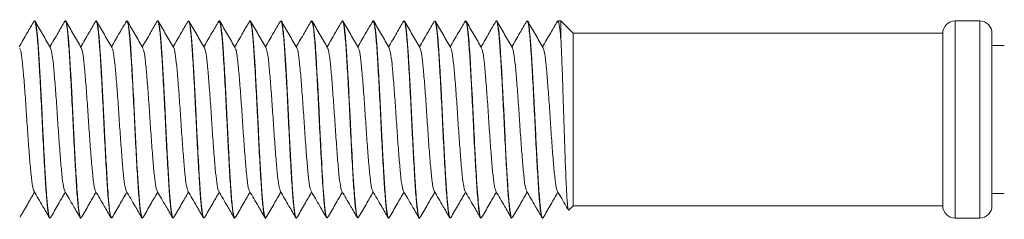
# Model space of a CAD drawing. Header units: millimetres. Extents: x 22 to 184, y 95 to 111.
# Tile 4 of 6: x 62 to 102, y 99 to 107. Entities that reach past the tile are written whole.
import ezdxf

# ---------------------------------------------------------------- set-up
doc = ezdxf.new("R2010")
doc.units = ezdxf.units.MM

msp = doc.modelspace()

# ---------------------------------------------------------------- linework, layer by layer
at = {"color": 7, "linetype": 'Continuous', "lineweight": 15}
for p, q in [((62.424, 107.277), (62.414, 107.277)), ((63.674, 107.277), (63.664, 107.277)), ((64.924, 107.277), (64.914, 107.277)), ((66.174, 107.277), (66.164, 107.277)), ((67.424, 107.277), (67.414, 107.277)), ((68.674, 107.277), (68.664, 107.277)), ((69.924, 107.277), (69.914, 107.277)), ((71.174, 107.277), (71.164, 107.277)), ((72.424, 107.277), (72.414, 107.277)), ((73.674, 107.277), (73.664, 107.277)), ((74.924, 107.277), (74.914, 107.277)), ((76.174, 107.277), (76.164, 107.277)), ((77.424, 107.277), (77.414, 107.277)), ((78.674, 107.277), (78.664, 107.277)), ((79.924, 107.277), (79.914, 107.277)), ((81.174, 107.277), (81.164, 107.277)), ((82.424, 107.277), (82.414, 107.277)), ((83.789, 107.277), (83.664, 107.277)), ((84.289, 106.777), (83.789, 107.277)), ((83.789, 107.277), (83.789, 106.522)), ((100.789, 107.277), (99.789, 107.277)), ((99.289, 106.777), (84.289, 106.777)), ((84.289, 99.777), (84.289, 106.777)), ((99.289, 106.777), (99.289, 99.777)), ((101.289, 106.777), (101.289, 99.777)), ((101.789, 106.277), (101.289, 106.277)), ((101.289, 100.277), (101.789, 100.277)), ((84.106, 99.605), (84.099, 99.593)), ((84.112, 99.6), (84.289, 99.777)), ((84.289, 99.777), (99.289, 99.777)), ((63.039, 99.277), (63.049, 99.277)), ((64.289, 99.277), (64.299, 99.277)), ((64.316, 99.298), (64.312, 99.286)), ((65.539, 99.277), (65.549, 99.277)), ((65.567, 99.322), (65.554, 99.278)), ((66.789, 99.277), (66.799, 99.277)), ((66.816, 99.298), (66.808, 99.281)), ((68.039, 99.277), (68.049, 99.277)), ((69.289, 99.277), (69.299, 99.277)), ((70.539, 99.277), (70.549, 99.277)), ((70.567, 99.295), (70.564, 99.288)), ((71.789, 99.277), (71.799, 99.277)), ((73.039, 99.277), (73.049, 99.277)), ((74.289, 99.277), (74.299, 99.277)), ((74.316, 99.296), (74.31, 99.283)), ((75.539, 99.277), (75.549, 99.277)), ((75.566, 99.295), (75.564, 99.289)), ((76.789, 99.277), (76.799, 99.277)), ((76.816, 99.296), (76.808, 99.281)), ((78.039, 99.277), (78.049, 99.277)), ((79.289, 99.277), (79.299, 99.277)), ((80.539, 99.277), (80.549, 99.277)), ((80.566, 99.296), (80.559, 99.283)), ((81.789, 99.277), (81.799, 99.277)), ((81.816, 99.294), (81.813, 99.287)), ((83.039, 99.277), (83.049, 99.277)), ((83.066, 99.295), (83.057, 99.281)), ((99.789, 99.277), (100.789, 99.277))]:
    msp.add_line(p, q, dxfattribs=at)
at = {"color": 8, "linetype": 'Continuous', "lineweight": 15}
for p, q in [((99.789, 107.277), (99.789, 99.277)), ((100.789, 99.277), (100.789, 107.277))]:
    msp.add_line(p, q, dxfattribs=at)
at = {"color": 7, "linetype": 'Continuous', "lineweight": 15, "flags": 128}
for points in [[(66.799, 99.281), (66.789, 99.282), (66.776, 99.306), (66.756, 99.374), (66.731, 99.508), (66.711, 99.657), (66.653, 100.296), (66.627, 100.694), (66.612, 100.924), (66.605, 101.049), (66.601, 101.114), (66.599, 101.147), (66.598, 101.164), (66.598, 101.169), (66.597, 101.171), (66.597, 101.172), (66.597, 101.172), (66.597, 101.173), (66.597, 101.173), (66.597, 101.173), (66.597, 101.173), (66.597, 101.173), (66.597, 101.173), (66.597, 101.173), (66.597, 101.176), (66.597, 101.182), (66.596, 101.2), (66.592, 101.264), (66.578, 101.509), (66.564, 101.765), (66.547, 102.076), (66.535, 102.29), (66.507, 102.852), (66.48, 103.403), (66.466, 103.689), (66.455, 103.924), (66.446, 104.11), (66.43, 104.413), (66.401, 104.936), (66.379, 105.324), (66.362, 105.601), (66.344, 105.888), (66.326, 106.165), (66.311, 106.375), (66.299, 106.519), (66.283, 106.701), (66.26, 106.912), (66.238, 107.073), (66.227, 107.135), (66.221, 107.164), (66.215, 107.19), (66.189, 107.265), (66.174, 107.27)], [(74.299, 99.281), (74.292, 99.28), (74.28, 99.296), (74.267, 99.332), (74.251, 99.394), (74.234, 99.49), (74.195, 99.802), (74.186, 99.893), (74.179, 99.968), (74.175, 100.024), (74.163, 100.163), (74.152, 100.313), (74.141, 100.471), (74.13, 100.64), (74.119, 100.817), (74.112, 100.925), (74.1, 101.123), (74.089, 101.311), (74.076, 101.546), (74.06, 101.832), (74.036, 102.273), (74.017, 102.654), (74.001, 102.967), (73.992, 103.157), (73.983, 103.347), (73.974, 103.537), (73.968, 103.672), (73.958, 103.864), (73.945, 104.111), (73.916, 104.675), (73.886, 105.209), (73.867, 105.519), (73.848, 105.828), (73.829, 106.128), (73.819, 106.261), (73.809, 106.399), (73.798, 106.539), (73.785, 106.677), (73.771, 106.811), (73.746, 107.017), (73.728, 107.13), (73.716, 107.185), (73.713, 107.197), (73.712, 107.2), (73.712, 107.202), (73.712, 107.202), (73.712, 107.202), (73.712, 107.202), (73.712, 107.202), (73.712, 107.202), (73.712, 107.202), (73.712, 107.202), (73.712, 107.202), (73.683, 107.273), (73.674, 107.27)], [(75.549, 99.309), (75.508, 99.366), (75.478, 99.531), (75.448, 99.777), (75.43, 99.966), (75.411, 100.197), (75.391, 100.474), (75.382, 100.617), (75.371, 100.78), (75.36, 100.965), (75.347, 101.174), (75.334, 101.407), (75.308, 101.86), (75.29, 102.203), (75.279, 102.423), (75.275, 102.484), (75.274, 102.502), (75.274, 102.509), (75.274, 102.511), (75.274, 102.511), (75.274, 102.512), (75.274, 102.512), (75.274, 102.512), (75.274, 102.512), (75.274, 102.512), (75.274, 102.512), (75.26, 102.796), (75.246, 103.082), (75.232, 103.369), (75.218, 103.656), (75.198, 104.054), (75.181, 104.382), (75.159, 104.788), (75.141, 105.122), (75.125, 105.398), (75.111, 105.619), (75.101, 105.792), (75.1, 105.807), (75.098, 105.833), (75.092, 105.919), (75.087, 106), (75.081, 106.097), (75.073, 106.209), (75.067, 106.299), (75.06, 106.39), (75.052, 106.48), (75.045, 106.57), (75.039, 106.639), (75.026, 106.762), (75.015, 106.865), (75.002, 106.976), (74.985, 107.086), (74.953, 107.233), (74.927, 107.276), (74.924, 107.274)], [(80.549, 99.281), (80.541, 99.28), (80.529, 99.297), (80.516, 99.335), (80.5, 99.398), (80.483, 99.496), (80.445, 99.807), (80.436, 99.899), (80.429, 99.976), (80.424, 100.035), (80.412, 100.175), (80.401, 100.325), (80.39, 100.485), (80.379, 100.654), (80.368, 100.831), (80.362, 100.937), (80.35, 101.136), (80.338, 101.324), (80.325, 101.561), (80.309, 101.85), (80.297, 102.076), (80.285, 102.289), (80.275, 102.488), (80.266, 102.671), (80.258, 102.837), (80.25, 102.986), (80.228, 103.449), (80.211, 103.794), (80.2, 104.02), (80.197, 104.089), (80.195, 104.115), (80.195, 104.124), (80.195, 104.127), (80.195, 104.128), (80.194, 104.129), (80.194, 104.129), (80.194, 104.129), (80.194, 104.129), (80.194, 104.129), (80.194, 104.129), (80.194, 104.129), (80.165, 104.693), (80.135, 105.225), (80.117, 105.525), (80.098, 105.833), (80.078, 106.141), (80.069, 106.273), (80.058, 106.41), (80.047, 106.549), (80.034, 106.687), (80.02, 106.82), (79.996, 107.018), (79.978, 107.129), (79.966, 107.185), (79.963, 107.199), (79.961, 107.203), (79.961, 107.205), (79.961, 107.205), (79.961, 107.206), (79.961, 107.206), (79.961, 107.206), (79.961, 107.206), (79.961, 107.206), (79.961, 107.206), (79.961, 107.206), (79.961, 107.206), (79.932, 107.273), (79.924, 107.271)], [(81.799, 99.283), (81.79, 99.281), (81.774, 99.31), (81.762, 99.346), (81.76, 99.356), (81.758, 99.364), (81.757, 99.37), (81.737, 99.472), (81.717, 99.612), (81.697, 99.786), (81.679, 99.97), (81.66, 100.202), (81.64, 100.488), (81.631, 100.63), (81.62, 100.794), (81.609, 100.98), (81.596, 101.189), (81.583, 101.424), (81.558, 101.862), (81.54, 102.2), (81.528, 102.425), (81.525, 102.493), (81.524, 102.518), (81.523, 102.525), (81.523, 102.528), (81.523, 102.53), (81.523, 102.53), (81.523, 102.53), (81.523, 102.53), (81.523, 102.53), (81.523, 102.53), (81.523, 102.53), (81.523, 102.53), (81.509, 102.814), (81.495, 103.101), (81.481, 103.388), (81.467, 103.674), (81.448, 104.067), (81.431, 104.397), (81.408, 104.805), (81.384, 105.234), (81.365, 105.564), (81.35, 105.806), (81.34, 105.951), (81.331, 106.089), (81.322, 106.222), (81.317, 106.29), (81.311, 106.374), (81.303, 106.472), (81.294, 106.58), (81.292, 106.603), (81.288, 106.642), (81.276, 106.763), (81.265, 106.866), (81.251, 106.98), (81.234, 107.092), (81.202, 107.235), (81.176, 107.277), (81.174, 107.276)]]:
    msp.add_lwpolyline(points, dxfattribs=at)
at = {"color": 7, "linetype": 'Continuous', "lineweight": 15}
for centre, start, end in [((99.789, 106.777), 90, 180), ((100.789, 106.777), 0, 90), ((99.789, 99.777), 180, 270), ((100.789, 99.777), 270, 0)]:
    msp.add_arc(centre, 0.5, start, end, dxfattribs=at)
for points, knots in [([(62.398, 107.262), (62.306, 107.105), (62.105, 106.758), (61.904, 106.411), (61.794, 106.222)], [0, 0, 0, 0, 0.453198, 1, 1, 1, 1]), ([(62.414, 107.269), (62.415, 107.271), (62.436, 107.331), (62.476, 107.109), (62.539, 106.588), (62.596, 105.722), (62.659, 104.646), (62.719, 103.441), (62.777, 102.221), (62.841, 101.102), (62.898, 100.171), (62.96, 99.55), (63.007, 99.258), (63.033, 99.305), (63.039, 99.315)], [0, 0, 0, 0, 0.004553, 0.100861, 0.198274, 0.29354, 0.39084, 0.487413, 0.583148, 0.680695, 0.776133, 0.873082, 0.97012, 1, 1, 1, 1]), ([(63.049, 99.279), (63.048, 99.278), (63.041, 99.272), (63.031, 99.292), (63.014, 99.338), (62.993, 99.428), (62.969, 99.587), (62.947, 99.781), (62.93, 99.958), (62.914, 100.149), (62.898, 100.375), (62.881, 100.624), (62.866, 100.86), (62.851, 101.107), (62.826, 101.528), (62.797, 102.077), (62.768, 102.632), (62.75, 102.991), (62.737, 103.26), (62.72, 103.623), (62.695, 104.125), (62.664, 104.711), (62.632, 105.269), (62.603, 105.764), (62.576, 106.169), (62.554, 106.471), (62.531, 106.726), (62.508, 106.938), (62.484, 107.098), (62.464, 107.196), (62.447, 107.252), (62.433, 107.28), (62.426, 107.274), (62.424, 107.272)], [0, 0, 0, 0, 0.003083, 0.033476, 0.053723, 0.08664, 0.131401, 0.166395, 0.189462, 0.210686, 0.244169, 0.271606, 0.292911, 0.316612, 0.34394, 0.409545, 0.457203, 0.478989, 0.495639, 0.521424, 0.565612, 0.616425, 0.666651, 0.712686, 0.758719, 0.797429, 0.824422, 0.867475, 0.906273, 0.933965, 0.961403, 0.991488, 1, 1, 1, 1]), ([(63.067, 106.183), (62.962, 106.362), (62.754, 106.721), (62.545, 107.081), (62.441, 107.261)], [0, 0, 0, 0, 0.499776, 1, 1, 1, 1]), ([(63.648, 107.262), (63.556, 107.105), (63.355, 106.758), (63.154, 106.411), (63.044, 106.222)], [0, 0, 0, 0, 0.453198, 1, 1, 1, 1]), ([(63.664, 107.238), (63.67, 107.249), (63.696, 107.295), (63.744, 107.002), (63.805, 106.379), (63.862, 105.447), (63.926, 104.328), (63.984, 103.107), (64.044, 101.902), (64.107, 100.828), (64.164, 99.963), (64.227, 99.443), (64.267, 99.222), (64.288, 99.282), (64.289, 99.284)], [0, 0, 0, 0, 0.0303022, 0.1273498, 0.2242874, 0.3197324, 0.4172807, 0.513004, 0.6095898, 0.7068828, 0.8021496, 0.8995678, 0.9958607, 1, 1, 1, 1]), ([(64.299, 99.288), (64.294, 99.286), (64.284, 99.282), (64.269, 99.321), (64.252, 99.384), (64.233, 99.492), (64.207, 99.686), (64.181, 99.941), (64.157, 100.244), (64.135, 100.562), (64.109, 100.964), (64.079, 101.478), (64.048, 102.04), (64.019, 102.612), (63.997, 103.05), (63.982, 103.356), (63.974, 103.542), (63.965, 103.724), (63.954, 103.937), (63.937, 104.269), (63.915, 104.695), (63.892, 105.109), (63.873, 105.422), (63.857, 105.69), (63.84, 105.97), (63.818, 106.293), (63.791, 106.623), (63.752, 107.005), (63.711, 107.243), (63.683, 107.268), (63.674, 107.277)], [0, 0, 0, 0, 0.025614, 0.04805, 0.072691, 0.106339, 0.14107, 0.194617, 0.227029, 0.258813, 0.304159, 0.351026, 0.401663, 0.448502, 0.491206, 0.506411, 0.521616, 0.535612, 0.54997, 0.572964, 0.616582, 0.655976, 0.681392, 0.70325, 0.733615, 0.767573, 0.812466, 0.861388, 0.95397, 1, 1, 1, 1]), ([(64.317, 106.183), (64.212, 106.362), (64.004, 106.721), (63.795, 107.081), (63.691, 107.261)], [0, 0, 0, 0, 0.499776, 1, 1, 1, 1]), ([(64.898, 107.262), (64.806, 107.105), (64.605, 106.758), (64.404, 106.411), (64.294, 106.222)], [0, 0, 0, 0, 0.453198, 1, 1, 1, 1]), ([(64.914, 107.234), (64.925, 107.238), (64.956, 107.251), (65.011, 106.866), (65.07, 106.151), (65.129, 105.159), (65.193, 104.002), (65.249, 102.774), (65.312, 101.595), (65.373, 100.566), (65.43, 99.794), (65.489, 99.336), (65.524, 99.317), (65.539, 99.308)], [0, 0, 0, 0, 0.056472, 0.153918, 0.250041, 0.346166, 0.443611, 0.538881, 0.636084, 0.732776, 0.828376, 0.925915, 1, 1, 1, 1]), ([(65.549, 99.279), (65.546, 99.279), (65.538, 99.279), (65.527, 99.3), (65.516, 99.334), (65.501, 99.391), (65.481, 99.5), (65.457, 99.683), (65.432, 99.927), (65.408, 100.223), (65.386, 100.543), (65.366, 100.86), (65.346, 101.196), (65.321, 101.624), (65.298, 102.044), (65.28, 102.399), (65.26, 102.785), (65.237, 103.269), (65.216, 103.713), (65.2, 104.029), (65.191, 104.201), (65.181, 104.389), (65.168, 104.638), (65.151, 104.933), (65.135, 105.216), (65.122, 105.437), (65.111, 105.629), (65.1, 105.8), (65.084, 106.046), (65.067, 106.292), (65.05, 106.51), (65.031, 106.721), (65.005, 106.966), (64.976, 107.153), (64.951, 107.242), (64.936, 107.275), (64.927, 107.274), (64.924, 107.274)], [0, 0, 0, 0, 0.01444, 0.03727, 0.055729, 0.070858, 0.106671, 0.149804, 0.182242, 0.223169, 0.26875, 0.291133, 0.321409, 0.366334, 0.406665, 0.428195, 0.454036, 0.500325, 0.54377, 0.559853, 0.576864, 0.585785, 0.606337, 0.639072, 0.661699, 0.682099, 0.700626, 0.717281, 0.733651, 0.777991, 0.801554, 0.818551, 0.867435, 0.924752, 0.956811, 0.984088, 1, 1, 1, 1]), ([(65.567, 106.183), (65.462, 106.362), (65.254, 106.721), (65.045, 107.081), (64.941, 107.261)], [0, 0, 0, 0, 0.499776, 1, 1, 1, 1]), ([(66.148, 107.262), (66.056, 107.105), (65.855, 106.758), (65.654, 106.411), (65.544, 106.222)], [0, 0, 0, 0, 0.453198, 1, 1, 1, 1]), ([(66.164, 107.256), (66.181, 107.238), (66.217, 107.2), (66.278, 106.703), (66.335, 105.904), (66.397, 104.858), (66.459, 103.67), (66.516, 102.443), (66.579, 101.298), (66.638, 100.325), (66.698, 99.64), (66.75, 99.287), (66.779, 99.313), (66.789, 99.322)], [0, 0, 0, 0, 0.082825, 0.180359, 0.275788, 0.372713, 0.469745, 0.565106, 0.66262, 0.758461, 0.854886, 0.952234, 1, 1, 1, 1]), ([(66.817, 106.183), (66.712, 106.362), (66.504, 106.721), (66.295, 107.081), (66.191, 107.261)], [0, 0, 0, 0, 0.499776, 1, 1, 1, 1]), ([(67.398, 107.262), (67.306, 107.105), (67.105, 106.758), (66.904, 106.411), (66.794, 106.222)], [0, 0, 0, 0, 0.453198, 1, 1, 1, 1]), ([(67.414, 107.256), (67.416, 107.263), (67.439, 107.32), (67.482, 107.079), (67.544, 106.524), (67.601, 105.637), (67.664, 104.547), (67.724, 103.336), (67.783, 102.119), (67.846, 101.014), (67.903, 100.103), (67.965, 99.513), (68.011, 99.246), (68.035, 99.299), (68.039, 99.308)], [0, 0, 0, 0, 0.0126081, 0.1091876, 0.2064907, 0.3017608, 0.3991792, 0.4954888, 0.5914746, 0.6889819, 0.784314, 0.8814498, 0.9782919, 1, 1, 1, 1]), ([(68.049, 99.296), (68.047, 99.289), (68.039, 99.268), (68.028, 99.301), (68.015, 99.334), (68.004, 99.382), (67.989, 99.457), (67.968, 99.592), (67.945, 99.798), (67.921, 100.059), (67.897, 100.379), (67.876, 100.697), (67.86, 100.964), (67.847, 101.185), (67.829, 101.487), (67.81, 101.831), (67.792, 102.157), (67.779, 102.407), (67.769, 102.602), (67.759, 102.811), (67.744, 103.115), (67.728, 103.45), (67.713, 103.773), (67.699, 104.049), (67.682, 104.37), (67.663, 104.722), (67.646, 105.033), (67.63, 105.308), (67.614, 105.569), (67.597, 105.85), (67.579, 106.129), (67.561, 106.381), (67.544, 106.58), (67.529, 106.738), (67.514, 106.885), (67.495, 107.027), (67.477, 107.138), (67.46, 107.215), (67.443, 107.262), (67.431, 107.281), (67.424, 107.276), (67.424, 107.276)], [0, 0, 0, 0, 0.0118712, 0.0353906, 0.0573167, 0.0728644, 0.0903327, 0.1283815, 0.1683904, 0.1995437, 0.2420191, 0.2875881, 0.301947, 0.321766, 0.3509808, 0.3846545, 0.4115387, 0.4327567, 0.4462384, 0.4588958, 0.4832564, 0.5191751, 0.5385549, 0.5607545, 0.5857734, 0.6172225, 0.6491897, 0.6669089, 0.6918788, 0.7229034, 0.751339, 0.7823848, 0.8125356, 0.8313851, 0.8535825, 0.886361, 0.9163139, 0.940646, 0.9683559, 0.9981007, 1, 1, 1, 1]), ([(68.067, 106.183), (67.962, 106.362), (67.754, 106.721), (67.545, 107.081), (67.441, 107.261)], [0, 0, 0, 0, 0.499776, 1, 1, 1, 1]), ([(68.648, 107.262), (68.556, 107.105), (68.355, 106.758), (68.154, 106.411), (68.044, 106.222)], [0, 0, 0, 0, 0.453198, 1, 1, 1, 1]), ([(68.664, 107.234), (68.672, 107.244), (68.699, 107.282), (68.749, 106.962), (68.81, 106.309), (68.868, 105.358), (68.931, 104.226), (68.989, 103.002), (69.05, 101.805), (69.112, 100.741), (69.169, 99.914), (69.232, 99.374), (69.27, 99.314), (69.289, 99.284)], [0, 0, 0, 0, 0.038517, 0.135724, 0.232437, 0.328039, 0.425589, 0.521112, 0.617925, 0.715061, 0.810375, 0.907866, 1, 1, 1, 1]), ([(69.299, 99.279), (69.298, 99.278), (69.291, 99.273), (69.28, 99.294), (69.263, 99.341), (69.243, 99.431), (69.22, 99.583), (69.185, 99.885), (69.156, 100.249), (69.13, 100.64), (69.116, 100.851), (69.099, 101.139), (69.075, 101.544), (69.05, 102.018), (69.025, 102.487), (69.004, 102.902), (68.985, 103.299), (68.968, 103.653), (68.954, 103.94), (68.943, 104.161), (68.93, 104.403), (68.908, 104.812), (68.881, 105.293), (68.854, 105.744), (68.833, 106.068), (68.816, 106.306), (68.8, 106.517), (68.78, 106.737), (68.756, 106.951), (68.728, 107.14), (68.702, 107.244), (68.683, 107.281), (68.675, 107.275), (68.674, 107.275)], [0, 0, 0, 0, 0.004544, 0.034941, 0.054905, 0.089071, 0.129453, 0.162415, 0.252315, 0.270504, 0.289693, 0.317774, 0.35474, 0.400585, 0.439428, 0.470157, 0.500669, 0.534221, 0.554695, 0.569758, 0.58807, 0.614253, 0.672574, 0.714989, 0.745287, 0.775685, 0.79809, 0.826407, 0.869848, 0.909365, 0.958337, 0.994989, 1, 1, 1, 1]), ([(69.317, 106.183), (69.212, 106.362), (69.004, 106.721), (68.795, 107.081), (68.691, 107.261)], [0, 0, 0, 0, 0.499776, 1, 1, 1, 1]), ([(69.898, 107.262), (69.806, 107.105), (69.605, 106.758), (69.404, 106.411), (69.294, 106.222)], [0, 0, 0, 0, 0.4531984, 1, 1, 1, 1]), ([(69.914, 107.238), (69.927, 107.237), (69.96, 107.236), (70.016, 106.817), (70.075, 106.075), (70.135, 105.065), (70.198, 103.898), (70.255, 102.669), (70.317, 101.5), (70.377, 100.488), (70.436, 99.742), (70.493, 99.32), (70.526, 99.317), (70.539, 99.315)], [0, 0, 0, 0, 0.064771, 0.162278, 0.258124, 0.354533, 0.451881, 0.547121, 0.644455, 0.740896, 0.836713, 0.934225, 1, 1, 1, 1]), ([(70.549, 99.277), (70.549, 99.277), (70.545, 99.274), (70.534, 99.286), (70.512, 99.332), (70.485, 99.471), (70.456, 99.691), (70.432, 99.928), (70.411, 100.181), (70.391, 100.464), (70.373, 100.746), (70.357, 101.009), (70.341, 101.279), (70.321, 101.636), (70.295, 102.105), (70.268, 102.631), (70.246, 103.067), (70.232, 103.375), (70.223, 103.555), (70.214, 103.735), (70.204, 103.951), (70.183, 104.361), (70.154, 104.899), (70.124, 105.419), (70.102, 105.783), (70.086, 106.028), (70.07, 106.256), (70.049, 106.523), (70.024, 106.797), (69.996, 107.029), (69.971, 107.171), (69.947, 107.26), (69.932, 107.27), (69.924, 107.276)], [0, 0, 0, 0, 0.001022, 0.018295, 0.053553, 0.105935, 0.150395, 0.18719, 0.217533, 0.252007, 0.287431, 0.307493, 0.330004, 0.363849, 0.403575, 0.449598, 0.492588, 0.507789, 0.52299, 0.535697, 0.55106, 0.574956, 0.635526, 0.686098, 0.716149, 0.743252, 0.763907, 0.79422, 0.842521, 0.884735, 0.92706, 0.959662, 1, 1, 1, 1]), ([(70.567, 106.183), (70.462, 106.362), (70.254, 106.721), (70.045, 107.081), (69.941, 107.261)], [0, 0, 0, 0, 0.499776, 1, 1, 1, 1]), ([(71.148, 107.262), (71.056, 107.105), (70.855, 106.758), (70.654, 106.411), (70.544, 106.222)], [0, 0, 0, 0, 0.453198, 1, 1, 1, 1]), ([(71.147, 107.229), (71.152, 107.248), (71.176, 107.342), (71.22, 107.153), (71.283, 106.656), (71.34, 105.82), (71.402, 104.761), (71.464, 103.565), (71.521, 102.34), (71.585, 101.207), (71.642, 100.253), (71.703, 99.597), (71.754, 99.274), (71.781, 99.31), (71.789, 99.32)], [0, 0, 0, 0, 0.022027, 0.115424, 0.210315, 0.30309, 0.39761, 0.49186, 0.584809, 0.67975, 0.772819, 0.866918, 0.961543, 1, 1, 1, 1]), ([(71.816, 99.296), (71.812, 99.288), (71.803, 99.273), (71.789, 99.279), (71.776, 99.301), (71.765, 99.336), (71.75, 99.395), (71.73, 99.508), (71.706, 99.695), (71.682, 99.936), (71.657, 100.231), (71.637, 100.528), (71.622, 100.774), (71.614, 100.9), (71.606, 101.026), (71.597, 101.178), (71.58, 101.469), (71.557, 101.873), (71.533, 102.332), (71.509, 102.805), (71.486, 103.29), (71.462, 103.776), (71.439, 104.234), (71.415, 104.683), (71.39, 105.148), (71.364, 105.573), (71.339, 105.98), (71.314, 106.342), (71.286, 106.683), (71.254, 106.972), (71.223, 107.165), (71.196, 107.264), (71.181, 107.269), (71.174, 107.271)], [0, 0, 0, 0, 0.0211292, 0.0433216, 0.065514, 0.0822234, 0.0980159, 0.1341862, 0.1754473, 0.206412, 0.2453388, 0.2897831, 0.3046275, 0.3202279, 0.326534, 0.3403986, 0.3624526, 0.4045765, 0.4429229, 0.4736311, 0.5160788, 0.555263, 0.5865619, 0.6238829, 0.6640808, 0.7044229, 0.7394121, 0.7845997, 0.8248108, 0.8734059, 0.9266496, 0.9668916, 1, 1, 1, 1]), ([(71.817, 106.183), (71.712, 106.362), (71.504, 106.721), (71.295, 107.081), (71.191, 107.261)], [0, 0, 0, 0, 0.499776, 1, 1, 1, 1]), ([(72.398, 107.262), (72.306, 107.105), (72.105, 106.758), (71.904, 106.411), (71.794, 106.222)], [0, 0, 0, 0, 0.453198, 1, 1, 1, 1]), ([(72.414, 107.246), (72.418, 107.256), (72.442, 107.309), (72.487, 107.045), (72.549, 106.458), (72.606, 105.551), (72.67, 104.447), (72.728, 103.231), (72.788, 102.019), (72.851, 100.927), (72.908, 100.038), (72.971, 99.479), (73.014, 99.235), (73.036, 99.292), (73.039, 99.299)], [0, 0, 0, 0, 0.020723, 0.117539, 0.214695, 0.310018, 0.407518, 0.503537, 0.599812, 0.697243, 0.792517, 0.889804, 0.986414, 1, 1, 1, 1]), ([(73.049, 99.279), (73.047, 99.278), (73.041, 99.278), (73.031, 99.292), (73.022, 99.316), (73.012, 99.349), (73.002, 99.389), (72.99, 99.454), (72.976, 99.542), (72.96, 99.665), (72.943, 99.817), (72.928, 99.984), (72.914, 100.148), (72.898, 100.363), (72.88, 100.628), (72.862, 100.93), (72.846, 101.198), (72.831, 101.452), (72.816, 101.718), (72.801, 101.993), (72.788, 102.248), (72.775, 102.497), (72.762, 102.755), (72.746, 103.069), (72.732, 103.377), (72.718, 103.672), (72.704, 103.944), (72.689, 104.245), (72.67, 104.589), (72.652, 104.932), (72.636, 105.211), (72.625, 105.397), (72.618, 105.511), (72.61, 105.638), (72.601, 105.786), (72.59, 105.96), (72.579, 106.126), (72.568, 106.283), (72.558, 106.41), (72.548, 106.532), (72.538, 106.644), (72.526, 106.768), (72.513, 106.891), (72.495, 107.029), (72.475, 107.149), (72.456, 107.228), (72.439, 107.271), (72.429, 107.271), (72.424, 107.271)], [0, 0, 0, 0, 0.0111538, 0.0296233, 0.0480925, 0.0579258, 0.0767734, 0.0943474, 0.1159269, 0.1415111, 0.1689101, 0.193495, 0.2152653, 0.2342205, 0.2727794, 0.3033425, 0.3259049, 0.3493107, 0.3727168, 0.3961231, 0.4195297, 0.4361285, 0.4569648, 0.4820379, 0.5113466, 0.5305679, 0.5524042, 0.5768552, 0.6039205, 0.6379165, 0.6648282, 0.6788333, 0.6896869, 0.6973885, 0.7156642, 0.7339395, 0.7522142, 0.7704885, 0.7887624, 0.7996093, 0.8187693, 0.836162, 0.8572488, 0.882029, 0.9189398, 0.9499219, 0.9749727, 1, 1, 1, 1]), ([(73.067, 106.183), (72.962, 106.362), (72.754, 106.721), (72.545, 107.081), (72.441, 107.261)], [0, 0, 0, 0, 0.499776, 1, 1, 1, 1]), ([(73.648, 107.262), (73.556, 107.105), (73.355, 106.758), (73.154, 106.411), (73.044, 106.222)], [0, 0, 0, 0, 0.453198, 1, 1, 1, 1]), ([(73.664, 107.232), (73.673, 107.241), (73.702, 107.268), (73.755, 106.919), (73.815, 106.237), (73.873, 105.267), (73.937, 104.123), (73.994, 102.897), (74.055, 101.707), (74.117, 100.659), (74.174, 99.858), (74.235, 99.356), (74.272, 99.315), (74.289, 99.297)], [0, 0, 0, 0, 0.0467665, 0.1441012, 0.2405592, 0.336371, 0.4338908, 0.5292659, 0.6262758, 0.7232254, 0.8186394, 0.9161704, 1, 1, 1, 1]), ([(74.317, 106.183), (74.212, 106.362), (74.004, 106.721), (73.795, 107.081), (73.691, 107.261)], [0, 0, 0, 0, 0.499776, 1, 1, 1, 1]), ([(74.898, 107.262), (74.806, 107.105), (74.605, 106.758), (74.404, 106.411), (74.294, 106.222)], [0, 0, 0, 0, 0.453198, 1, 1, 1, 1]), ([(74.914, 107.245), (74.929, 107.237), (74.963, 107.22), (75.022, 106.766), (75.08, 105.998), (75.14, 104.971), (75.203, 103.793), (75.26, 102.565), (75.323, 101.406), (75.382, 100.412), (75.441, 99.694), (75.496, 99.304), (75.527, 99.316), (75.539, 99.32)], [0, 0, 0, 0, 0.07308, 0.170617, 0.266241, 0.362904, 0.460124, 0.555388, 0.652823, 0.748984, 0.84507, 0.942525, 1, 1, 1, 1]), ([(75.567, 106.183), (75.462, 106.362), (75.254, 106.721), (75.045, 107.081), (74.941, 107.261)], [0, 0, 0, 0, 0.499776, 1, 1, 1, 1]), ([(76.148, 107.262), (76.056, 107.105), (75.855, 106.758), (75.654, 106.411), (75.544, 106.222)], [0, 0, 0, 0, 0.453198, 1, 1, 1, 1]), ([(76.147, 107.223), (76.153, 107.245), (76.179, 107.336), (76.225, 107.125), (76.288, 106.596), (76.345, 105.737), (76.408, 104.663), (76.468, 103.459), (76.526, 102.238), (76.59, 101.117), (76.647, 100.183), (76.709, 99.556), (76.757, 99.261), (76.783, 99.305), (76.789, 99.316)], [0, 0, 0, 0, 0.0298937, 0.1235708, 0.2183876, 0.3111035, 0.4057715, 0.4997965, 0.5929275, 0.6878627, 0.780765, 0.875079, 0.9695454, 1, 1, 1, 1]), ([(76.799, 99.279), (76.797, 99.279), (76.791, 99.276), (76.779, 99.295), (76.764, 99.338), (76.749, 99.403), (76.736, 99.474), (76.707, 99.67), (76.679, 99.961), (76.652, 100.312), (76.641, 100.472), (76.629, 100.642), (76.618, 100.821), (76.611, 100.949), (76.607, 101.02), (76.605, 101.044), (76.6, 101.129), (76.591, 101.274), (76.579, 101.491), (76.564, 101.752), (76.543, 102.151), (76.517, 102.644), (76.48, 103.413), (76.449, 104.055), (76.421, 104.571), (76.409, 104.792), (76.397, 105.007), (76.385, 105.216), (76.375, 105.385), (76.366, 105.549), (76.357, 105.687), (76.348, 105.837), (76.339, 105.978), (76.329, 106.132), (76.316, 106.308), (76.301, 106.507), (76.281, 106.723), (76.254, 106.969), (76.224, 107.164), (76.199, 107.251), (76.183, 107.275), (76.177, 107.276), (76.174, 107.276)], [0, 0, 0, 0, 0.007707, 0.030581, 0.06253, 0.079684, 0.100087, 0.123739, 0.215787, 0.234258, 0.252729, 0.271199, 0.289669, 0.308138, 0.308875, 0.310295, 0.315179, 0.333127, 0.351152, 0.374024, 0.401741, 0.452731, 0.494139, 0.58589, 0.604627, 0.623364, 0.642101, 0.660839, 0.679576, 0.689153, 0.707621, 0.72019, 0.734983, 0.751999, 0.771237, 0.796682, 0.827654, 0.864151, 0.922481, 0.968397, 0.986701, 1, 1, 1, 1]), ([(76.817, 106.183), (76.712, 106.362), (76.504, 106.721), (76.295, 107.081), (76.191, 107.261)], [0, 0, 0, 0, 0.499776, 1, 1, 1, 1]), ([(77.398, 107.262), (77.306, 107.105), (77.105, 106.758), (76.904, 106.411), (76.794, 106.222)], [0, 0, 0, 0, 0.453198, 1, 1, 1, 1]), ([(77.414, 107.239), (77.42, 107.25), (77.445, 107.297), (77.493, 107.009), (77.554, 106.391), (77.612, 105.463), (77.675, 104.346), (77.733, 103.125), (77.794, 101.92), (77.856, 100.842), (77.913, 99.974), (77.976, 99.448), (78.017, 99.224), (78.038, 99.283), (78.039, 99.287)], [0, 0, 0, 0, 0.028889, 0.125906, 0.222879, 0.318302, 0.415846, 0.511609, 0.608152, 0.705468, 0.800732, 0.898134, 0.994477, 1, 1, 1, 1]), ([(78.066, 99.301), (78.062, 99.292), (78.038, 99.244), (78.011, 99.332), (77.984, 99.491), (77.972, 99.574), (77.96, 99.67), (77.948, 99.778), (77.938, 99.878), (77.928, 99.984), (77.92, 100.083), (77.911, 100.202), (77.901, 100.325), (77.891, 100.474), (77.879, 100.664), (77.863, 100.912), (77.843, 101.235), (77.821, 101.635), (77.798, 102.057), (77.778, 102.436), (77.762, 102.745), (77.748, 103.028), (77.735, 103.312), (77.721, 103.604), (77.704, 103.937), (77.687, 104.284), (77.667, 104.657), (77.648, 104.992), (77.63, 105.305), (77.615, 105.564), (77.601, 105.783), (77.585, 106.032), (77.568, 106.288), (77.549, 106.525), (77.518, 106.864), (77.486, 107.107), (77.454, 107.235), (77.437, 107.273), (77.428, 107.274), (77.424, 107.274)], [0, 0, 0, 0, 0.0225355, 0.1117314, 0.1299443, 0.1481574, 0.1663704, 0.1845836, 0.2027968, 0.211808, 0.2296594, 0.2419015, 0.2563536, 0.2730156, 0.2918873, 0.3165873, 0.3466966, 0.3822129, 0.4210983, 0.4513522, 0.4729689, 0.4938638, 0.5173244, 0.5387432, 0.5618311, 0.5951144, 0.6208707, 0.6526965, 0.6792642, 0.7031455, 0.7243398, 0.7428468, 0.7793555, 0.8090941, 0.832059, 0.9226844, 0.9523916, 0.9823106, 1, 1, 1, 1]), ([(78.067, 106.183), (77.962, 106.362), (77.754, 106.721), (77.545, 107.081), (77.441, 107.261)], [0, 0, 0, 0, 0.499776, 1, 1, 1, 1]), ([(78.648, 107.262), (78.556, 107.105), (78.355, 106.758), (78.154, 106.411), (78.044, 106.222)], [0, 0, 0, 0, 0.453198, 1, 1, 1, 1]), ([(78.664, 107.233), (78.675, 107.239), (78.706, 107.254), (78.76, 106.874), (78.819, 106.164), (78.879, 105.175), (78.942, 104.02), (78.999, 102.792), (79.061, 101.611), (79.122, 100.579), (79.18, 99.803), (79.239, 99.339), (79.274, 99.316), (79.289, 99.307)], [0, 0, 0, 0, 0.055043, 0.152475, 0.248649, 0.344724, 0.442182, 0.537464, 0.634641, 0.731373, 0.826941, 0.924482, 1, 1, 1, 1]), ([(79.299, 99.278), (79.296, 99.278), (79.29, 99.278), (79.28, 99.294), (79.271, 99.318), (79.261, 99.351), (79.251, 99.392), (79.239, 99.458), (79.225, 99.547), (79.209, 99.672), (79.192, 99.826), (79.177, 99.994), (79.163, 100.159), (79.148, 100.372), (79.13, 100.633), (79.111, 100.936), (79.095, 101.209), (79.08, 101.468), (79.065, 101.736), (79.05, 102.011), (79.037, 102.263), (79.024, 102.506), (79.012, 102.761), (78.996, 103.078), (78.981, 103.392), (78.967, 103.689), (78.953, 103.961), (78.938, 104.262), (78.914, 104.711), (78.892, 105.1), (78.874, 105.406), (78.867, 105.523), (78.859, 105.652), (78.85, 105.8), (78.839, 105.974), (78.828, 106.14), (78.817, 106.295), (78.807, 106.421), (78.798, 106.541), (78.788, 106.652), (78.775, 106.776), (78.762, 106.898), (78.744, 107.035), (78.724, 107.154), (78.705, 107.23), (78.688, 107.273), (78.679, 107.27), (78.674, 107.268)], [0, 0, 0, 0, 0.0126493, 0.031118, 0.0495864, 0.0589911, 0.0777004, 0.0953434, 0.1171208, 0.1430317, 0.1703177, 0.1948586, 0.2166542, 0.2357041, 0.2729065, 0.3034838, 0.3274325, 0.3508403, 0.3742482, 0.3976565, 0.4210649, 0.4367478, 0.4572735, 0.4826407, 0.5128479, 0.5319869, 0.5538045, 0.5783003, 0.605474, 0.6655187, 0.6796098, 0.6907254, 0.6988651, 0.7171406, 0.7354157, 0.7536903, 0.7719644, 0.7902381, 0.8008312, 0.8199122, 0.8373494, 0.8585583, 0.8835382, 0.9202704, 0.9512422, 0.9764511, 1, 1, 1, 1]), ([(79.317, 106.183), (79.212, 106.362), (79.004, 106.721), (78.795, 107.081), (78.691, 107.261)], [0, 0, 0, 0, 0.499776, 1, 1, 1, 1]), ([(79.898, 107.262), (79.806, 107.105), (79.605, 106.758), (79.404, 106.411), (79.294, 106.222)], [0, 0, 0, 0, 0.453198, 1, 1, 1, 1]), ([(79.914, 107.254), (79.931, 107.238), (79.967, 107.203), (80.027, 106.713), (80.084, 105.918), (80.146, 104.875), (80.208, 103.688), (80.265, 102.461), (80.328, 101.314), (80.387, 100.338), (80.447, 99.647), (80.5, 99.29), (80.529, 99.314), (80.539, 99.322)], [0, 0, 0, 0, 0.081392, 0.178929, 0.274382, 0.371271, 0.468333, 0.563675, 0.661181, 0.757064, 0.853442, 0.950808, 1, 1, 1, 1]), ([(80.567, 106.183), (80.462, 106.362), (80.254, 106.721), (80.045, 107.081), (79.941, 107.261)], [0, 0, 0, 0, 0.499776, 1, 1, 1, 1]), ([(81.148, 107.262), (81.056, 107.105), (80.855, 106.758), (80.654, 106.411), (80.544, 106.222)], [0, 0, 0, 0, 0.453198, 1, 1, 1, 1]), ([(81.164, 107.258), (81.166, 107.264), (81.188, 107.322), (81.231, 107.084), (81.294, 106.535), (81.35, 105.652), (81.413, 104.564), (81.473, 103.354), (81.532, 102.137), (81.595, 101.029), (81.652, 100.115), (81.714, 99.519), (81.76, 99.248), (81.784, 99.3), (81.789, 99.31)], [0, 0, 0, 0, 0.011214, 0.10775, 0.205074, 0.30034, 0.397741, 0.494098, 0.590038, 0.687554, 0.782901, 0.880008, 0.976886, 1, 1, 1, 1]), ([(81.817, 106.183), (81.712, 106.362), (81.504, 106.721), (81.295, 107.081), (81.191, 107.261)], [0, 0, 0, 0, 0.499776, 1, 1, 1, 1]), ([(82.398, 107.262), (82.306, 107.105), (82.105, 106.758), (81.904, 106.411), (81.794, 106.222)], [0, 0, 0, 0, 0.453198, 1, 1, 1, 1]), ([(82.414, 107.234), (82.421, 107.245), (82.448, 107.284), (82.498, 106.969), (82.559, 106.321), (82.617, 105.373), (82.68, 104.244), (82.738, 103.02), (82.799, 101.822), (82.861, 100.756), (82.918, 99.925), (82.981, 99.378), (83.02, 99.313), (83.039, 99.281)], [0, 0, 0, 0, 0.037098, 0.1342795, 0.2310333, 0.3266047, 0.4241568, 0.5197104, 0.6164865, 0.7136525, 0.8089546, 0.9064348, 1, 1, 1, 1]), ([(83.049, 99.279), (83.047, 99.279), (83.04, 99.277), (83.028, 99.297), (83.013, 99.341), (82.998, 99.406), (82.985, 99.479), (82.956, 99.678), (82.921, 100.043), (82.889, 100.491), (82.875, 100.72), (82.868, 100.819), (82.862, 100.921), (82.858, 100.991), (82.856, 101.028), (82.856, 101.035), (82.854, 101.057), (82.849, 101.141), (82.841, 101.286), (82.828, 101.503), (82.813, 101.767), (82.792, 102.168), (82.766, 102.661), (82.738, 103.235), (82.712, 103.795), (82.688, 104.251), (82.67, 104.589), (82.658, 104.809), (82.646, 105.024), (82.634, 105.232), (82.626, 105.378), (82.62, 105.473), (82.615, 105.565), (82.607, 105.687), (82.598, 105.837), (82.589, 105.981), (82.578, 106.139), (82.565, 106.317), (82.55, 106.517), (82.53, 106.732), (82.504, 106.975), (82.474, 107.168), (82.448, 107.252), (82.433, 107.275), (82.426, 107.276), (82.424, 107.276)], [0, 0, 0, 0, 0.009189, 0.032056, 0.063634, 0.080832, 0.101363, 0.125228, 0.21725, 0.268903, 0.27906, 0.289217, 0.299373, 0.309529, 0.309748, 0.310141, 0.311451, 0.316167, 0.33398, 0.352064, 0.375113, 0.403127, 0.453977, 0.495457, 0.540274, 0.587476, 0.606209, 0.624941, 0.643673, 0.662406, 0.681138, 0.684085, 0.689462, 0.707505, 0.720173, 0.73527, 0.752797, 0.772753, 0.798051, 0.82903, 0.865688, 0.923639, 0.969349, 0.987614, 1, 1, 1, 1]), ([(83.067, 106.183), (82.962, 106.362), (82.754, 106.721), (82.545, 107.081), (82.441, 107.261)], [0, 0, 0, 0, 0.499776, 1, 1, 1, 1]), ([(83.648, 107.262), (83.556, 107.105), (83.355, 106.758), (83.154, 106.411), (83.044, 106.222)], [0, 0, 0, 0, 0.453198, 1, 1, 1, 1]), ([(83.664, 107.237), (83.677, 107.238), (83.703, 107.24), (83.746, 106.972), (83.775, 106.672), (83.789, 106.522)], [0, 0, 0, 0, 0.318212, 0.659452, 1, 1, 1, 1]), ([(84.095, 99.607), (84.089, 99.619), (84.077, 99.647), (84.057, 99.811), (84.035, 100.074), (84.014, 100.435), (83.994, 100.877), (83.973, 101.392), (83.952, 101.961), (83.93, 102.58), (83.909, 103.221), (83.889, 103.871), (83.868, 104.509), (83.846, 105.125), (83.819, 105.847), (83.801, 106.26), (83.789, 106.522)], [0, 0, 0, 0, 0.052115, 0.118024, 0.185809, 0.252312, 0.320727, 0.387764, 0.456672, 0.524937, 0.595182, 0.663438, 0.733573, 0.803531, 0.875514, 1, 1, 1, 1]), ([(61.817, 106.154), (61.83, 106.131), (61.863, 106.075), (61.919, 105.687), (61.976, 105.068), (62.039, 104.278), (62.099, 103.397), (62.157, 102.505), (62.221, 101.684), (62.278, 101.012), (62.339, 100.533), (62.378, 100.427), (62.398, 100.376)], [0, 0, 0, 0, 0.068675, 0.17369, 0.276381, 0.381274, 0.48538, 0.588578, 0.693739, 0.796616, 0.901128, 1, 1, 1, 1]), ([(63.066, 106.175), (63.085, 106.124), (63.125, 106.017), (63.185, 105.539), (63.242, 104.866), (63.306, 104.045), (63.364, 103.153), (63.424, 102.272), (63.487, 101.482), (63.544, 100.864), (63.6, 100.476), (63.634, 100.421), (63.647, 100.398)], [0, 0, 0, 0, 0.097635, 0.202138, 0.305025, 0.410189, 0.513377, 0.617499, 0.722387, 0.825081, 0.930104, 1, 1, 1, 1]), ([(64.317, 106.162), (64.321, 106.162), (64.344, 106.16), (64.391, 105.895), (64.45, 105.381), (64.509, 104.653), (64.573, 103.807), (64.629, 102.909), (64.692, 102.047), (64.753, 101.292), (64.81, 100.734), (64.862, 100.425), (64.889, 100.406), (64.897, 100.401)], [0, 0, 0, 0, 0.020482, 0.12565, 0.229384, 0.33312, 0.438287, 0.541097, 0.646002, 0.750353, 0.85352, 0.958789, 1, 1, 1, 1]), ([(65.567, 106.15), (65.576, 106.141), (65.605, 106.111), (65.658, 105.779), (65.715, 105.2), (65.777, 104.433), (65.839, 103.565), (65.896, 102.667), (65.959, 101.83), (66.018, 101.116), (66.078, 100.624), (66.123, 100.378), (66.145, 100.383), (66.147, 100.384)], [0, 0, 0, 0, 0.049027, 0.154284, 0.25726, 0.361857, 0.46657, 0.569471, 0.674707, 0.778129, 0.882184, 0.987239, 1, 1, 1, 1]), ([(66.817, 106.158), (66.832, 106.128), (66.867, 106.057), (66.924, 105.643), (66.981, 105.006), (67.044, 104.205), (67.104, 103.32), (67.163, 102.431), (67.226, 101.619), (67.283, 100.963), (67.342, 100.515), (67.38, 100.426), (67.397, 100.385)], [0, 0, 0, 0, 0.077783, 0.182679, 0.285374, 0.390395, 0.494216, 0.597686, 0.702803, 0.805566, 0.910281, 1, 1, 1, 1]), ([(68.067, 106.181), (68.067, 106.181), (68.087, 106.19), (68.129, 105.963), (68.19, 105.498), (68.248, 104.798), (68.311, 103.971), (68.369, 103.076), (68.43, 102.2), (68.492, 101.421), (68.549, 100.821), (68.604, 100.46), (68.635, 100.417), (68.647, 100.401)], [0, 0, 0, 0, 0.001116, 0.106004, 0.210357, 0.313507, 0.418767, 0.521831, 0.626293, 0.731105, 0.833942, 0.939138, 1, 1, 1, 1]), ([(69.317, 106.156), (69.323, 106.154), (69.348, 106.145), (69.397, 105.861), (69.455, 105.326), (69.515, 104.585), (69.578, 103.731), (69.635, 102.832), (69.697, 101.977), (69.758, 101.235), (69.816, 100.697), (69.865, 100.41), (69.891, 100.4), (69.897, 100.397)], [0, 0, 0, 0, 0.029449, 0.134686, 0.238123, 0.342169, 0.447233, 0.550013, 0.655062, 0.759143, 0.862548, 0.967791, 1, 1, 1, 1]), ([(70.567, 106.151), (70.578, 106.136), (70.609, 106.095), (70.663, 105.738), (70.72, 105.14), (70.782, 104.362), (70.844, 103.488), (70.901, 102.591), (70.965, 101.763), (71.022, 101.063), (71.083, 100.594), (71.126, 100.365), (71.146, 100.374), (71.147, 100.374)], [0, 0, 0, 0, 0.058082, 0.163287, 0.266137, 0.37093, 0.475422, 0.578466, 0.683727, 0.786903, 0.891227, 0.996137, 1, 1, 1, 1]), ([(71.817, 106.165), (71.833, 106.126), (71.871, 106.039), (71.929, 105.596), (71.986, 104.942), (72.05, 104.132), (72.108, 103.243), (72.168, 102.357), (72.231, 101.556), (72.288, 100.917), (72.346, 100.497), (72.382, 100.424), (72.397, 100.392)], [0, 0, 0, 0, 0.086912, 0.19165, 0.294402, 0.399512, 0.503019, 0.606804, 0.711838, 0.814538, 0.919418, 1, 1, 1, 1]), ([(73.067, 106.171), (73.069, 106.172), (73.09, 106.176), (73.135, 105.933), (73.195, 105.445), (73.253, 104.732), (73.317, 103.896), (73.374, 102.999), (73.435, 102.129), (73.497, 101.361), (73.554, 100.78), (73.607, 100.443), (73.637, 100.412), (73.647, 100.402)], [0, 0, 0, 0, 0.01001, 0.115049, 0.219138, 0.322526, 0.427766, 0.530681, 0.635368, 0.73999, 0.842947, 0.948199, 1, 1, 1, 1]), ([(74.317, 106.152), (74.324, 106.147), (74.351, 106.129), (74.402, 105.824), (74.46, 105.269), (74.52, 104.516), (74.583, 103.655), (74.64, 102.756), (74.703, 101.909), (74.762, 101.179), (74.821, 100.662), (74.869, 100.395), (74.893, 100.393), (74.897, 100.392)], [0, 0, 0, 0, 0.038445, 0.143713, 0.246906, 0.351227, 0.456151, 0.558955, 0.664112, 0.767888, 0.871583, 0.976762, 1, 1, 1, 1]), ([(75.567, 106.153), (75.58, 106.132), (75.613, 106.078), (75.668, 105.695), (75.725, 105.079), (75.788, 104.29), (75.848, 103.41), (75.906, 102.517), (75.97, 101.695), (76.027, 101.02), (76.088, 100.537), (76.128, 100.427), (76.148, 100.374)], [0, 0, 0, 0, 0.067106, 0.172139, 0.274834, 0.379701, 0.483852, 0.587009, 0.692173, 0.795076, 0.899549, 1, 1, 1, 1]), ([(76.816, 106.173), (76.835, 106.124), (76.874, 106.02), (76.934, 105.548), (76.992, 104.878), (77.055, 104.058), (77.113, 103.166), (77.174, 102.285), (77.236, 101.493), (77.293, 100.872), (77.35, 100.479), (77.383, 100.421), (77.397, 100.397)], [0, 0, 0, 0, 0.096057, 0.200598, 0.30346, 0.40862, 0.511851, 0.615926, 0.720839, 0.823529, 0.928534, 1, 1, 1, 1]), ([(78.067, 106.163), (78.07, 106.163), (78.094, 106.162), (78.14, 105.901), (78.199, 105.391), (78.259, 104.665), (78.322, 103.82), (78.379, 102.922), (78.441, 102.059), (78.502, 101.302), (78.559, 100.741), (78.611, 100.428), (78.639, 100.407), (78.647, 100.401)], [0, 0, 0, 0, 0.018939, 0.124091, 0.22788, 0.331561, 0.436742, 0.539563, 0.644438, 0.748832, 0.851964, 0.957234, 1, 1, 1, 1]), ([(79.317, 106.15), (79.326, 106.142), (79.355, 106.114), (79.407, 105.785), (79.464, 105.21), (79.526, 104.445), (79.588, 103.578), (79.645, 102.68), (79.708, 101.841), (79.767, 101.125), (79.827, 100.629), (79.872, 100.381), (79.894, 100.385), (79.897, 100.385)], [0, 0, 0, 0, 0.047469, 0.15273, 0.255734, 0.360293, 0.46504, 0.567923, 0.67315, 0.776619, 0.880624, 0.985701, 1, 1, 1, 1]), ([(80.567, 106.157), (80.581, 106.129), (80.616, 106.06), (80.674, 105.65), (80.73, 105.017), (80.793, 104.218), (80.853, 103.333), (80.912, 102.443), (80.975, 101.63), (81.032, 100.972), (81.092, 100.518), (81.13, 100.426), (81.147, 100.383)], [0, 0, 0, 0, 0.07621, 0.18113, 0.283821, 0.388823, 0.492695, 0.596115, 0.701242, 0.804021, 0.908704, 1, 1, 1, 1]), ([(81.817, 106.183), (81.837, 106.122), (81.878, 106), (81.939, 105.498), (81.997, 104.812), (82.06, 103.984), (82.118, 103.089), (82.179, 102.213), (82.241, 101.432), (82.298, 100.828), (82.353, 100.463), (82.385, 100.417), (82.397, 100.401)], [0, 0, 0, 0, 0.104659, 0.209029, 0.312118, 0.417353, 0.520422, 0.624817, 0.729633, 0.832431, 0.937588, 1, 1, 1, 1]), ([(83.067, 106.157), (83.072, 106.155), (83.097, 106.147), (83.146, 105.867), (83.204, 105.335), (83.264, 104.597), (83.327, 103.744), (83.384, 102.845), (83.446, 101.989), (83.507, 101.245), (83.565, 100.703), (83.615, 100.412), (83.641, 100.401), (83.647, 100.398)], [0, 0, 0, 0, 0.0279, 0.133128, 0.236612, 0.340608, 0.445692, 0.548473, 0.6535, 0.757631, 0.86099, 0.96624, 1, 1, 1, 1]), ([(61.816, 99.293), (61.92, 99.473), (62.121, 99.819), (62.322, 100.165), (62.419, 100.332)], [0, 0, 0, 0, 0.519042, 1, 1, 1, 1]), ([(62.397, 100.369), (62.515, 100.167), (62.723, 99.808), (62.932, 99.449), (63.023, 99.291)], [0, 0, 0, 0, 0.562493, 1, 1, 1, 1]), ([(63.066, 99.293), (63.17, 99.473), (63.371, 99.819), (63.572, 100.165), (63.669, 100.332)], [0, 0, 0, 0, 0.519042, 1, 1, 1, 1]), ([(63.647, 100.369), (63.765, 100.167), (63.973, 99.808), (64.182, 99.449), (64.273, 99.291)], [0, 0, 0, 0, 0.562493, 1, 1, 1, 1]), ([(64.316, 99.293), (64.42, 99.473), (64.621, 99.819), (64.822, 100.165), (64.919, 100.332)], [0, 0, 0, 0, 0.5190424, 1, 1, 1, 1]), ([(64.897, 100.369), (65.015, 100.167), (65.223, 99.808), (65.432, 99.449), (65.523, 99.291)], [0, 0, 0, 0, 0.562493, 1, 1, 1, 1]), ([(65.566, 99.293), (65.67, 99.473), (65.871, 99.819), (66.072, 100.165), (66.169, 100.332)], [0, 0, 0, 0, 0.519042, 1, 1, 1, 1]), ([(66.147, 100.369), (66.265, 100.167), (66.473, 99.808), (66.682, 99.449), (66.773, 99.291)], [0, 0, 0, 0, 0.562493, 1, 1, 1, 1]), ([(66.816, 99.293), (66.92, 99.473), (67.121, 99.819), (67.322, 100.165), (67.419, 100.332)], [0, 0, 0, 0, 0.519042, 1, 1, 1, 1]), ([(67.397, 100.369), (67.515, 100.167), (67.723, 99.808), (67.932, 99.449), (68.023, 99.291)], [0, 0, 0, 0, 0.562493, 1, 1, 1, 1]), ([(68.066, 99.293), (68.17, 99.473), (68.371, 99.819), (68.572, 100.165), (68.669, 100.332)], [0, 0, 0, 0, 0.519042, 1, 1, 1, 1]), ([(68.647, 100.369), (68.765, 100.167), (68.973, 99.808), (69.182, 99.449), (69.273, 99.291)], [0, 0, 0, 0, 0.562493, 1, 1, 1, 1]), ([(69.316, 99.293), (69.42, 99.473), (69.621, 99.819), (69.822, 100.165), (69.919, 100.332)], [0, 0, 0, 0, 0.519042, 1, 1, 1, 1]), ([(69.897, 100.369), (70.015, 100.167), (70.223, 99.808), (70.432, 99.449), (70.523, 99.291)], [0, 0, 0, 0, 0.562493, 1, 1, 1, 1]), ([(70.566, 99.293), (70.67, 99.473), (70.871, 99.819), (71.072, 100.165), (71.169, 100.332)], [0, 0, 0, 0, 0.519042, 1, 1, 1, 1]), ([(71.147, 100.369), (71.265, 100.167), (71.473, 99.808), (71.682, 99.449), (71.773, 99.291)], [0, 0, 0, 0, 0.562493, 1, 1, 1, 1]), ([(71.816, 99.293), (71.92, 99.473), (72.121, 99.819), (72.322, 100.165), (72.419, 100.332)], [0, 0, 0, 0, 0.519042, 1, 1, 1, 1]), ([(72.397, 100.369), (72.515, 100.167), (72.723, 99.808), (72.932, 99.449), (73.023, 99.291)], [0, 0, 0, 0, 0.562493, 1, 1, 1, 1]), ([(73.066, 99.293), (73.17, 99.473), (73.371, 99.819), (73.572, 100.165), (73.669, 100.332)], [0, 0, 0, 0, 0.519042, 1, 1, 1, 1]), ([(73.647, 100.369), (73.765, 100.167), (73.973, 99.808), (74.182, 99.449), (74.273, 99.291)], [0, 0, 0, 0, 0.562493, 1, 1, 1, 1]), ([(74.316, 99.293), (74.42, 99.473), (74.621, 99.819), (74.822, 100.165), (74.919, 100.332)], [0, 0, 0, 0, 0.519042, 1, 1, 1, 1]), ([(74.897, 100.369), (75.015, 100.167), (75.223, 99.808), (75.432, 99.449), (75.523, 99.291)], [0, 0, 0, 0, 0.562493, 1, 1, 1, 1]), ([(75.566, 99.293), (75.67, 99.473), (75.871, 99.819), (76.072, 100.165), (76.169, 100.332)], [0, 0, 0, 0, 0.519042, 1, 1, 1, 1]), ([(76.147, 100.369), (76.265, 100.167), (76.473, 99.808), (76.682, 99.449), (76.773, 99.291)], [0, 0, 0, 0, 0.562493, 1, 1, 1, 1]), ([(76.816, 99.293), (76.92, 99.473), (77.121, 99.819), (77.322, 100.165), (77.419, 100.332)], [0, 0, 0, 0, 0.519042, 1, 1, 1, 1]), ([(77.397, 100.369), (77.515, 100.167), (77.723, 99.808), (77.932, 99.449), (78.023, 99.291)], [0, 0, 0, 0, 0.562493, 1, 1, 1, 1]), ([(78.066, 99.293), (78.17, 99.473), (78.371, 99.819), (78.572, 100.165), (78.669, 100.332)], [0, 0, 0, 0, 0.519042, 1, 1, 1, 1]), ([(78.647, 100.369), (78.765, 100.167), (78.973, 99.808), (79.182, 99.449), (79.273, 99.291)], [0, 0, 0, 0, 0.562493, 1, 1, 1, 1]), ([(79.316, 99.293), (79.42, 99.473), (79.621, 99.819), (79.822, 100.165), (79.919, 100.332)], [0, 0, 0, 0, 0.519042, 1, 1, 1, 1]), ([(79.897, 100.369), (80.015, 100.167), (80.223, 99.808), (80.432, 99.449), (80.523, 99.291)], [0, 0, 0, 0, 0.562493, 1, 1, 1, 1]), ([(80.566, 99.293), (80.67, 99.473), (80.871, 99.819), (81.072, 100.165), (81.169, 100.332)], [0, 0, 0, 0, 0.5190424, 1, 1, 1, 1]), ([(81.147, 100.369), (81.265, 100.167), (81.473, 99.808), (81.682, 99.449), (81.773, 99.291)], [0, 0, 0, 0, 0.562493, 1, 1, 1, 1]), ([(81.816, 99.293), (81.92, 99.473), (82.121, 99.819), (82.322, 100.165), (82.419, 100.332)], [0, 0, 0, 0, 0.519042, 1, 1, 1, 1]), ([(82.397, 100.369), (82.515, 100.167), (82.723, 99.808), (82.932, 99.449), (83.023, 99.291)], [0, 0, 0, 0, 0.562493, 1, 1, 1, 1]), ([(83.066, 99.293), (83.17, 99.473), (83.371, 99.819), (83.572, 100.165), (83.669, 100.332)], [0, 0, 0, 0, 0.519042, 1, 1, 1, 1]), ([(83.647, 100.369), (83.765, 100.167), (83.913, 99.913), (84.06, 99.658), (84.091, 99.605)], [0, 0, 0, 0, 0.793169, 1, 1, 1, 1]), ([(73.067, 99.294), (73.066, 99.293), (73.062, 99.282), (73.057, 99.28), (73.053, 99.278)], [0, 0, 0, 0, 0.133865, 1, 1, 1, 1]), ([(79.317, 99.294), (79.316, 99.292), (79.311, 99.282), (79.306, 99.279), (79.302, 99.278)], [0, 0, 0, 0, 0.190842, 1, 1, 1, 1])]:
    msp.add_open_spline(points, degree=3, knots=knots, dxfattribs=at)

doc.saveas('drawing.dxf')
